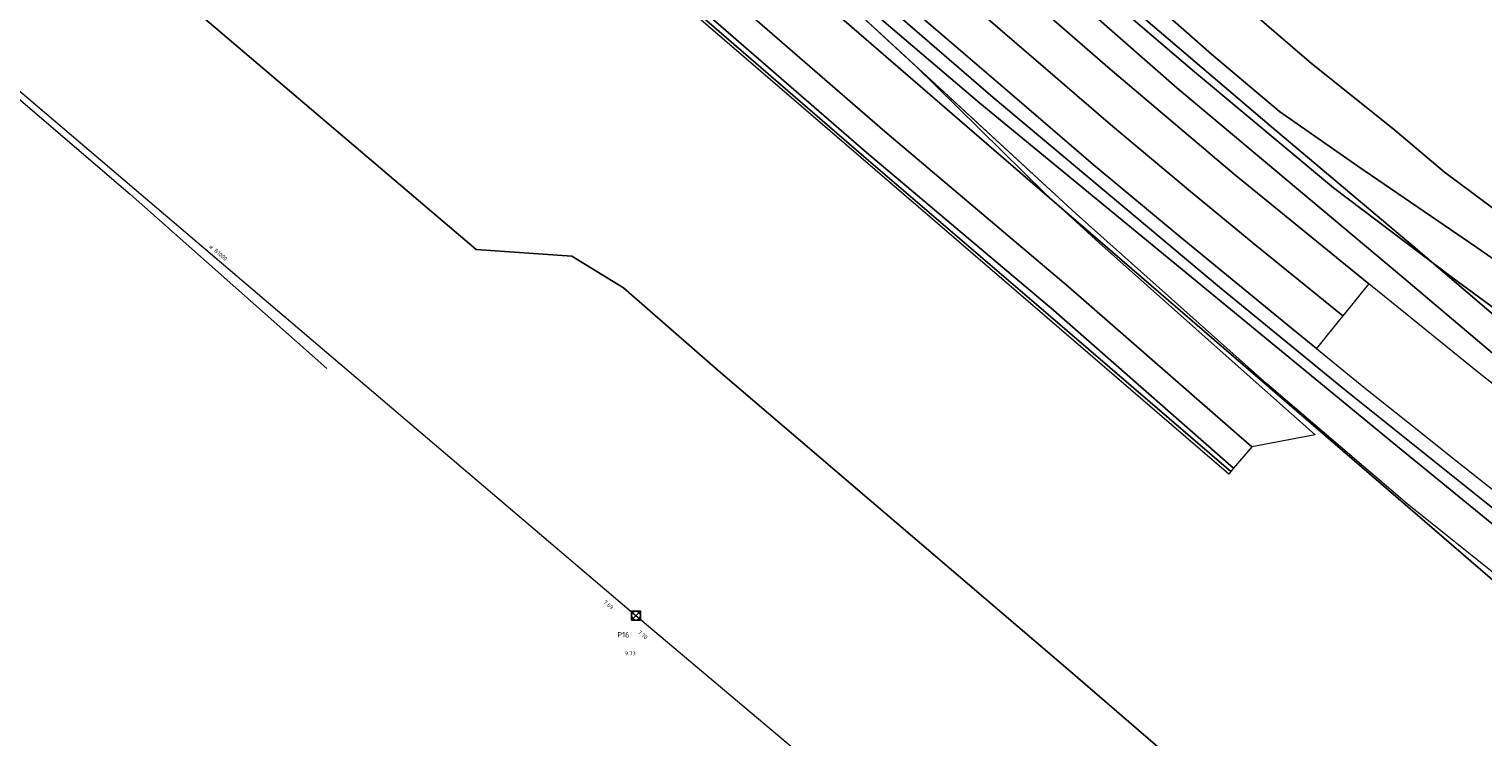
# Model space of a CAD drawing. Header units: metres. Extents: x 163628 to 167855, y 402678 to 405435.
# Tile 4 of 256: x 164140 to 164271, y 402837 to 402901. Entities that reach past the tile are written whole.
import ezdxf

# ---------------------------------------------------------------- set-up
doc = ezdxf.new("R2010")
doc.units = ezdxf.units.M
doc.layers.get('0').update_dxf_attribs({"lineweight": 25})
for name, color, linetype, lineweight in [('X-CA190022.004-UO-BGT_Ondergrond$0$GE_201_SHDHek_Lijn_GEM', 253, 'X-CA190022.004-UO-BGT_Ondergrond$0$Hekwerk', 9), ('X-CA190022.004-UO-BGT_Ondergrond$0$GE_244_Taludlijn_Lijn_GEM', 253, 'Continuous', 9), ('X-CA190022.004-UO-BGT_Ondergrond$0$GE_311_WGDRijbaanRegionaleweg_Vlak_GEM', 253, 'Continuous', 9), ('X-CA190022.004-UO-BGT_Ondergrond$0$GE_367_OWGBerm_groenvoorziening_grasenk_GEM', 253, 'Continuous', 9), ('X-CA190022.004-UO-BGT_Ondergrond$0$GE_401_OTDErf_Vlak_GEM', 253, 'Continuous', 9), ('X-CA190022.004-UO-BGT_Ondergrond$0$GE_461_BTDGraslandoverig_Vlak_GEM', 253, 'Continuous', 9), ('X-CA190022.004-UO-BGT_Ondergrond$0$GE_661_SHDMuurGroterDan30cm_Vlak_GEM', 253, 'Continuous', 9), ('X-CA190022.004-UO-KAD_Percelen$0$B-WE-KG-GRENS_PERCEEL-GV', 150, 'Continuous', 9), ('X-CA190022.004-UO-WHM_Riolering gemeente_NLCS_v0.2$0$B-WE-RI-BOB-T18', 214, 'Continuous', 15), ('X-CA190022.004-UO-WHM_Riolering gemeente_NLCS_v0.2$0$B-WE-RI-DIAMETER-T18', 214, 'Continuous', 15), ('X-CA190022.004-UO-WHM_Riolering gemeente_NLCS_v0.2$0$B-WE-RI-HWA_TRANSPORTLEIDING-G', 214, 'X-CA190022.004-UO-WHM_Riolering gemeente_NLCS_v0.2$0$1-200 HEMELWATER', 15), ('X-CA190022.004-UO-WHM_Riolering gemeente_NLCS_v0.2$0$B-WE-RI-PUT-S', 214, 'Continuous', 15), ('X-CA190022.004-UO-WHM_Riolering gemeente_NLCS_v0.2$0$B-WE-RI-PUTDEKSELHOOGTE-T18', 214, 'Continuous', 15), ('X-CA190022.004-UO-WHM_Riolering gemeente_NLCS_v0.2$0$B-WE-RI-PUTNUMMER-T25', 214, 'Continuous', 15)]:
    doc.layers.add(name, color=color, linetype=linetype, lineweight=lineweight)
doc.styles.add('X-CA190022.004-UO-WHM_Riolering gemeente_NLCS_v0.2$0$NLCS-ISO', font='NLCS-ISO.ttf')
doc.styles.add('X-CA190022.004-UO-WHM_Riolering gemeente_NLCS_v0.2$0$NLCS-ISO-M200-T18', font='NLCS-ISO.ttf', dxfattribs={"height": 0.36})
doc.styles.add('X-CA190022.004-UO-WHM_Riolering gemeente_NLCS_v0.2$0$NLCS-ISO-M200-T25', font='NLCS-ISO.ttf', dxfattribs={"height": 0.5})
doc.linetypes.add('X-CA190022.004-UO-BGT_Ondergrond$0$Hekwerk', pattern='A,5,-1.5,[2,dgnlstyle-Veghel.shx,S=0.007937,R=0,X=0,Y=0],-1.5', length=8)
doc.linetypes.add('X-CA190022.004-UO-WHM_Riolering gemeente_NLCS_v0.2$0$1-200 HEMELWATER', pattern='A,1.5,-0.6,["HWA",X-CA190022.004-UO-WHM_Riolering gemeente_NLCS_v0.2$0$NLCS-ISO,S=0.24,R=0,X=-0.5,Y=-0.12],-0.3', length=2.4)

# ---------------------------------------------------------------- blocks, each defined once
blk = doc.blocks.new('X-CA190022.004-UO-WHM_Riolering gemeente_NLCS_v0.2$0$B-SRI-PUT_BETON-SO')
blk.add_line((-1.41, -1.41), (1.41, 1.41))
at = {"lineweight": -3, "flags": 128}
blk.add_lwpolyline([(2, -2), (2, 2), (-2, 2), (-2, -2)], close=True, dxfattribs=at)
at = {"lineweight": -3}
blk.add_circle((0, 0), 2, dxfattribs=at)

msp = doc.modelspace()

# ---------------------------------------------------------------- linework, layer by layer
at = {"layer": 'X-CA190022.004-UO-BGT_Ondergrond$0$GE_201_SHDHek_Lijn_GEM'}
for p, q in [((164103.282, 402925.274), (164148.79, 402886.301)), ((164103.282, 402925.274), (164148.79, 402886.301)), ((164148.79, 402886.301), (164166.544, 402870.585)), ((164148.79, 402886.301), (164166.544, 402870.585))]:
    msp.add_line(p, q, dxfattribs=at)
at = {"layer": 'X-CA190022.004-UO-BGT_Ondergrond$0$GE_244_Taludlijn_Lijn_GEM'}
msp.add_line((164234.149, 402884.54), (164197.093, 402918.671), dxfattribs=at)
at = {"layer": 'X-CA190022.004-UO-BGT_Ondergrond$0$GE_311_WGDRijbaanRegionaleweg_Vlak_GEM', "flags": 128}
for points in [[(164221.039, 402906.594), (164231.184, 402897.825), (164237.263, 402892.6), (164244.455, 402886.551), (164250.272, 402881.763), (164258.209, 402875.325), (164257.913, 402874.96), (164256.063, 402872.68), (164255.824, 402872.386), (164253.594, 402874.212), (164243.549, 402882.452), (164235.692, 402889.001), (164228.179, 402895.439), (164222.694, 402900.145), (164216.163, 402905.741)], [(164228.069, 402905.557), (164237.209, 402897.597), (164248.414, 402888.108), (164260.557, 402878.22), (164260.269, 402877.864), (164258.487, 402875.668), (164258.209, 402875.325), (164250.272, 402881.763), (164244.455, 402886.551), (164237.263, 402892.6), (164231.184, 402897.825), (164221.039, 402906.594)]]:
    msp.add_lwpolyline(points, dxfattribs=at)
at = {"layer": 'X-CA190022.004-UO-BGT_Ondergrond$0$GE_367_OWGBerm_groenvoorziening_grasenk_GEM', "flags": 128}
for points in [[(164274.871, 402873.8), (164267.943, 402878.871), (164257.373, 402886.89), (164244.842, 402897.336), (164228.921, 402910.946), (164215.409, 402922.637), (164205.815, 402931.397), (164199.342, 402937.517), (164197.531, 402939.267), (164197.003, 402939.796), (164185.625, 402951.188), (164176.304, 402961.1), (164172.986, 402964.628), (164173.825, 402964.509), (164173.858, 402964.715), (164173.751, 402964.94), (164173.13, 402965.704), (164170.537, 402969.461), (164168.296, 402972.254), (164159.216, 402983.106), (164149.14, 402997.154), (164147.041, 402999.476), (164147.018, 402999.497)], [(164272.902, 402870.962), (164263.321, 402879.069), (164254.22, 402886.691), (164243.221, 402895.919), (164232.783, 402905.111), (164223.741, 402913.048), (164214.364, 402921.138), (164206.145, 402929.018), (164201.092, 402933.887), (164196.025, 402938.771), (164197.003, 402939.796)], [(164197.003, 402939.796), (164197.531, 402939.267), (164199.342, 402937.517), (164205.815, 402931.397), (164215.409, 402922.637), (164228.921, 402910.946), (164244.842, 402897.336), (164257.373, 402886.89), (164267.943, 402878.871), (164274.871, 402873.8)], [(164285.553, 402858.313), (164270.512, 402870.169), (164261.974, 402877.066), (164260.557, 402878.22), (164248.414, 402888.108), (164237.209, 402897.597), (164228.069, 402905.557), (164229.004, 402906.616), (164226.7, 402908.64), (164209.199, 402924.386), (164204.718, 402928.723), (164200.465, 402933.137), (164198.496, 402935.181), (164195.492, 402938.212), (164196.025, 402938.771)], [(164196.025, 402938.771), (164201.092, 402933.887), (164206.145, 402929.018), (164214.364, 402921.138), (164223.741, 402913.048), (164232.783, 402905.111), (164243.221, 402895.919), (164254.22, 402886.691), (164263.321, 402879.069), (164272.902, 402870.962)], [(164205.316, 402933.205), (164206.046, 402932.621), (164223.021, 402919.05), (164229.305, 402913.918), (164235.379, 402908.63), (164246.376, 402898.942), (164252.503, 402893.758), (164259.572, 402888.836), (164270.307, 402881.505), (164280.256, 402874.54)], [(164272.65, 402857.267), (164258.355, 402868.7), (164247.078, 402877.932), (164226.666, 402895.04), (164202.158, 402916.233), (164196.65, 402920.924), (164189.235, 402927.24), (164189.315, 402928.889), (164196.245, 402922.988), (164205.711, 402914.837), (164216.163, 402905.741), (164222.694, 402900.145), (164228.179, 402895.439), (164235.692, 402889.001), (164243.549, 402882.452), (164253.594, 402874.212), (164255.824, 402872.386)], [(164189.235, 402927.24), (164196.65, 402920.924), (164202.158, 402916.233), (164226.666, 402895.04), (164247.078, 402877.932), (164258.355, 402868.7), (164272.65, 402857.267)], [(164280.363, 402849.502), (164262.817, 402863.82), (164225.45, 402894.532), (164208.955, 402908.592), (164197.093, 402918.671), (164189.235, 402927.24)], [(164287.164, 402839.86), (164264.015, 402858.359), (164256.145, 402865.098), (164251.364, 402869.191), (164234.149, 402884.54), (164219.531, 402898.004), (164197.093, 402918.671), (164208.955, 402908.592), (164225.45, 402894.532), (164262.817, 402863.82), (164280.363, 402849.502)], [(164255.824, 402872.386), (164260.093, 402868.889), (164265.056, 402864.96), (164267.658, 402862.872), (164276.155, 402856.158)]]:
    msp.add_lwpolyline(points, dxfattribs=at)
at = {"layer": 'X-CA190022.004-UO-BGT_Ondergrond$0$GE_401_OTDErf_Vlak_GEM', "flags": 128}
msp.add_lwpolyline([(164280.256, 402874.54), (164270.307, 402881.505), (164259.572, 402888.836), (164252.503, 402893.758), (164246.376, 402898.942), (164235.379, 402908.63), (164229.305, 402913.918), (164223.021, 402919.05), (164206.046, 402932.621), (164205.316, 402933.205)], dxfattribs=at)
at = {"layer": 'X-CA190022.004-UO-BGT_Ondergrond$0$GE_461_BTDGraslandoverig_Vlak_GEM', "flags": 128}
for points in [[(164101.235, 403001.64), (164127.839, 402978.482), (164148.367, 402961.414), (164175.311, 402939.099), (164189.235, 402927.24), (164197.093, 402918.671), (164219.531, 402898.004), (164231.385, 402886.351), (164236.239, 402881.909), (164249.315, 402870.272), (164255.721, 402864.582), (164249.998, 402863.515), (164233.427, 402877.974), (164216.881, 402891.962), (164200.409, 402906.286), (164184.544, 402919.901), (164168.61, 402933.631), (164152.152, 402948.056), (164135.64, 402961.794), (164119.687, 402975.939), (164100.519, 402992.27), (164083.671, 403005.951)], [(164083.671, 403005.951), (164100.519, 402992.27), (164119.687, 402975.939), (164135.64, 402961.794), (164152.152, 402948.056), (164168.61, 402933.631), (164184.544, 402919.901), (164200.409, 402906.286), (164216.881, 402891.962), (164233.427, 402877.974), (164249.998, 402863.515), (164248.356, 402861.576)], [(164248.105, 402861.276), (164231.619, 402875.457), (164215.001, 402889.719), (164198.394, 402904.087), (164182.581, 402917.696), (164166.647, 402931.3), (164149.993, 402945.597), (164133.935, 402959.343), (164117.534, 402973.499), (164098.49, 402989.901), (164081.963, 403004.088)], [(164082.513, 403004.552), (164098.719, 402990.303), (164117.927, 402973.785), (164134.133, 402959.896), (164150.346, 402946.029), (164166.991, 402931.607), (164182.949, 402918.099), (164198.69, 402904.443), (164215.235, 402890.068), (164232.117, 402875.836), (164248.356, 402861.576), (164248.105, 402861.276)], [(164248.356, 402861.576), (164232.117, 402875.836), (164215.235, 402890.068), (164198.69, 402904.443), (164182.949, 402918.099), (164166.991, 402931.607), (164150.346, 402946.029), (164134.133, 402959.896), (164117.927, 402973.785), (164098.719, 402990.303), (164082.513, 403004.552)]]:
    msp.add_lwpolyline(points, dxfattribs=at)
at = {"layer": 'X-CA190022.004-UO-BGT_Ondergrond$0$GE_661_SHDMuurGroterDan30cm_Vlak_GEM', "flags": 128}
for points in [[(164247.926, 402861.062), (164214.715, 402889.628), (164149.689, 402945.593), (164081.079, 403004.577)], [(164081.963, 403004.088), (164098.49, 402989.901), (164117.534, 402973.499), (164133.935, 402959.343), (164149.993, 402945.597), (164166.647, 402931.3), (164182.581, 402917.696), (164198.394, 402904.087), (164215.001, 402889.719), (164231.619, 402875.457), (164248.105, 402861.276), (164247.926, 402861.062)]]:
    msp.add_lwpolyline(points, dxfattribs=at)
at = {"layer": 'X-CA190022.004-UO-KAD_Percelen$0$B-WE-KG-GRENS_PERCEEL-GV', "flags": 128}
for points in [[(164287.282, 402797.265), (164262.1, 402818.702), (164233.428, 402843.41), (164201.838, 402870.408), (164193.324, 402877.856), (164188.641, 402880.71), (164180.029, 402881.324), (164127.007, 402926.396), (164126.313, 402929.817), (164125.513, 402932.584), (164124.652, 402934.601), (164123.509, 402936.137), (164121.039, 402939.142), (164037.851, 403010.664), (164024.835, 403026.489), (164006.84, 403044.425), (164001.668, 403049.507), (164004.646, 403052.999), (163998.645, 403057.851), (163997.28, 403056.3), (163992.54, 403057.823), (163988.881, 403059.062), (163971.27, 403038.2)], [(164075.81, 403021.39), (164151.22, 402955.57), (164226.73, 402890.31), (164304.7, 402823.07)], [(164304.7, 402823.07), (164226.73, 402890.31), (164151.22, 402955.57), (164075.81, 403021.39)], [(164037.851, 403010.664), (164121.039, 402939.142), (164123.509, 402936.137), (164124.652, 402934.601), (164125.513, 402932.584), (164126.313, 402929.817), (164127.007, 402926.396), (164180.029, 402881.324), (164188.641, 402880.71), (164193.324, 402877.856), (164201.838, 402870.408), (164233.428, 402843.41), (164262.1, 402818.702), (164287.282, 402797.265)], [(164152.568, 403005.093), (164155.569, 402999.02), (164158.409, 402992.287), (164162.13, 402985.419), (164166.787, 402977.542), (164171.022, 402970.912), (164173.929, 402966.843), (164179.389, 402959.925), (164184.516, 402953.262), (164190.474, 402946.615), (164203.978, 402933.22), (164220.107, 402919.214), (164234.758, 402906.917), (164251.79, 402892.395), (164264.567, 402881.607), (164272.824, 402874.547)], [(164272.824, 402874.547), (164264.567, 402881.607), (164251.79, 402892.395), (164234.758, 402906.917), (164220.107, 402919.214), (164203.978, 402933.22), (164190.474, 402946.615), (164184.516, 402953.262), (164179.389, 402959.925), (164173.929, 402966.843), (164171.022, 402970.912), (164166.787, 402977.542), (164162.13, 402985.419), (164158.409, 402992.287), (164155.569, 402999.02), (164152.568, 403005.093)], [(164272.551, 402884.443), (164267.383, 402888.299), (164262.724, 402892.236), (164255.391, 402898.107), (164247.476, 402904.936), (164240.959, 402910.27), (164218.106, 402931.816), (164202.518, 402947.302), (164194.707, 402954.998), (164189.018, 402962.239), (164180.826, 402976.33), (164177.342, 402982.101), (164174.967, 402987.04), (164171.12, 402994.807), (164167.763, 403001.649)], [(164317.207, 402918.61), (164240.959, 402910.27), (164247.476, 402904.936), (164255.391, 402898.107), (164262.724, 402892.236), (164267.383, 402888.299), (164272.551, 402884.443)]]:
    msp.add_lwpolyline(points, dxfattribs=at)
at = {"layer": 'X-CA190022.004-UO-WHM_Riolering gemeente_NLCS_v0.2$0$B-WE-RI-HWA_TRANSPORTLEIDING-G'}
for p, q in [((164119.84, 402911.776), (164194.432, 402848.288)), ((164194.432, 402848.288), (164233.136, 402815.712))]:
    msp.add_line(p, q, dxfattribs=at)

# ---------------------------------------------------------------- block references
at = {"layer": 'X-CA190022.004-UO-WHM_Riolering gemeente_NLCS_v0.2$0$B-WE-RI-PUT-S', "xscale": 0.2, "yscale": 0.2, "zscale": 0.2}
msp.add_blockref('X-CA190022.004-UO-WHM_Riolering gemeente_NLCS_v0.2$0$B-SRI-PUT_BETON-SO', (164194.432, 402848.288), dxfattribs=at)

# ---------------------------------------------------------------- texts
at = {"layer": 'X-CA190022.004-UO-WHM_Riolering gemeente_NLCS_v0.2$0$B-WE-RI-BOB-T18', "style": 'X-CA190022.004-UO-WHM_Riolering gemeente_NLCS_v0.2$0$NLCS-ISO-M200-T18'}
for s, rotation, p in [('7.69', 319.5994, (164191.466, 402849.446)), ('7.70', 319.9127, (164194.574, 402846.73))]:
    msp.add_text(s, height=0.36, rotation=rotation, dxfattribs=at).set_placement(p)
at = {"layer": 'X-CA190022.004-UO-WHM_Riolering gemeente_NLCS_v0.2$0$B-WE-RI-DIAMETER-T18', "style": 'X-CA190022.004-UO-WHM_Riolering gemeente_NLCS_v0.2$0$NLCS-ISO-M200-T18'}
msp.add_text('ø B1000', height=0.36, rotation=319.5994, dxfattribs=at).set_placement((164155.891, 402881.526))
at = {"layer": 'X-CA190022.004-UO-WHM_Riolering gemeente_NLCS_v0.2$0$B-WE-RI-PUTDEKSELHOOGTE-T18', "style": 'X-CA190022.004-UO-WHM_Riolering gemeente_NLCS_v0.2$0$NLCS-ISO-M200-T18'}
msp.add_text('9.73', height=0.36, dxfattribs=at).set_placement((164193.427, 402844.71))
at = {"layer": 'X-CA190022.004-UO-WHM_Riolering gemeente_NLCS_v0.2$0$B-WE-RI-PUTNUMMER-T25', "style": 'X-CA190022.004-UO-WHM_Riolering gemeente_NLCS_v0.2$0$NLCS-ISO-M200-T25'}
msp.add_text('P16', height=0.5, dxfattribs=at).set_placement((164192.747, 402846.31))

doc.saveas('drawing.dxf')
